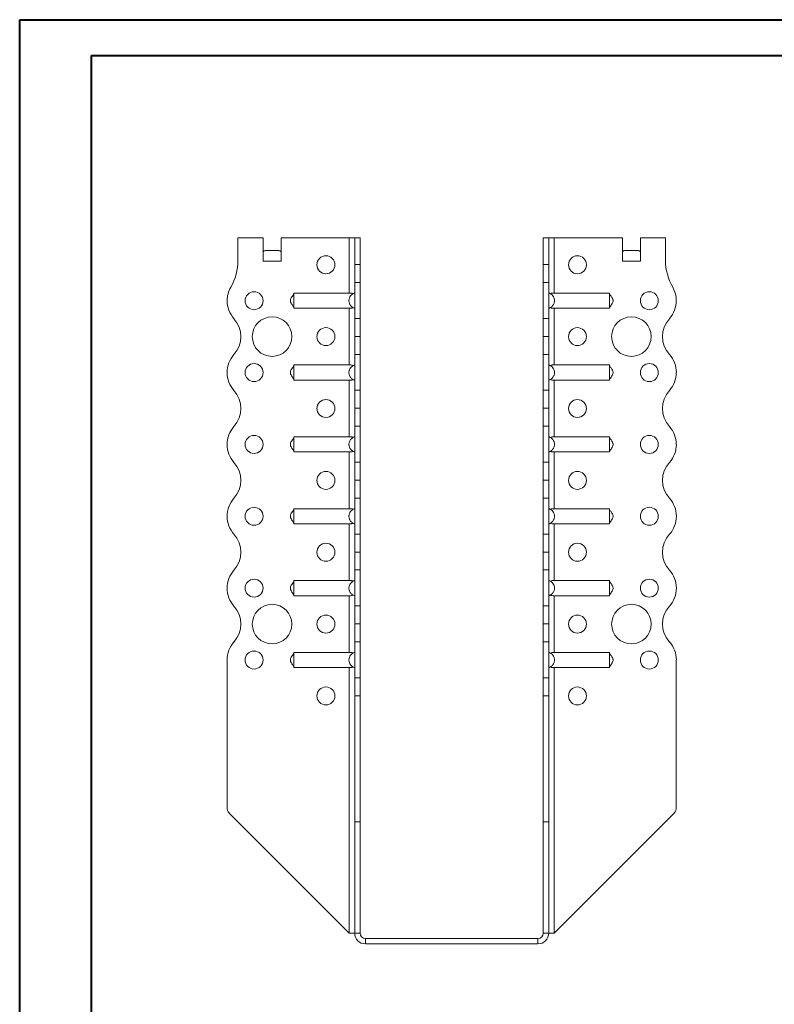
# Model space of a CAD drawing. Header units: millimetres. Extents: x 0 to 210, y 0 to 297.
# Tile 5 of 6: x 0 to 105, y 160 to 297. Entities that reach past the tile are written whole.
import ezdxf

# ---------------------------------------------------------------- set-up
doc = ezdxf.new("R2010")
doc.units = ezdxf.units.MM

msp = doc.modelspace()

# ---------------------------------------------------------------- linework, layer by layer
at = {"color": 7, "linetype": 'Continuous', "lineweight": 40}
for p, q in [((0.08, 0.21), (0.08, 297.21)), ((0.08, 297.21), (210.08, 297.21)), ((10.08, 292.21), (205.08, 292.21)), ((10.08, 5.21), (10.08, 292.21))]:
    msp.add_line(p, q, dxfattribs=at)
at = {"color": 7, "linetype": 'Continuous', "lineweight": 15}
for p, q in [((30.44, 266.86), (30.44, 263.72)), ((33.94, 266.86), (30.44, 266.86)), ((33.94, 263.61), (33.94, 266.86)), ((36.44, 263.61), (36.44, 266.86)), ((45.94, 266.86), (36.44, 266.86)), ((45.94, 266.86), (45.94, 259.17)), ((46.69, 266.86), (45.94, 266.86)), ((47.44, 266.86), (46.69, 266.86)), ((46.69, 263.14), (46.69, 266.86)), ((47.44, 263.14), (47.44, 266.86)), ((72.94, 266.86), (73.69, 266.86)), ((72.94, 263.14), (72.94, 266.86)), ((73.69, 263.14), (73.69, 266.86)), ((74.44, 266.86), (73.69, 266.86)), ((74.44, 259.17), (74.44, 266.86)), ((74.44, 266.86), (83.94, 266.86)), ((83.94, 263.61), (83.94, 266.86)), ((86.44, 263.61), (86.44, 266.86)), ((86.44, 266.86), (89.94, 266.86)), ((89.94, 266.86), (89.94, 263.72)), ((34.26, 265.11), (36.13, 265.11)), ((84.26, 265.11), (86.13, 265.11)), ((33.94, 263.61), (36.44, 263.61)), ((46.69, 263.14), (47.44, 263.14)), ((46.69, 260.64), (46.69, 263.14)), ((47.44, 263.14), (47.44, 260.64)), ((72.94, 263.14), (73.69, 263.14)), ((72.94, 260.64), (72.94, 263.14)), ((73.69, 263.14), (73.69, 260.64)), ((83.94, 263.61), (86.44, 263.61)), ((47.44, 260.64), (46.69, 260.64)), ((46.69, 260.64), (46.69, 255.64)), ((47.44, 255.64), (47.44, 260.64)), ((73.69, 260.64), (72.94, 260.64)), ((72.94, 255.64), (72.94, 260.64)), ((73.69, 255.64), (73.69, 260.64)), ((45.94, 259.17), (38.24, 259.17)), ((74.44, 259.17), (82.14, 259.17)), ((45.94, 257.06), (38.24, 257.06)), ((45.94, 257.06), (45.94, 249.17)), ((74.44, 257.06), (82.14, 257.06)), ((74.44, 249.17), (74.44, 257.06)), ((46.69, 255.64), (47.44, 255.64)), ((46.69, 253.14), (46.69, 255.64)), ((47.44, 255.64), (47.44, 253.14)), ((72.94, 255.64), (73.69, 255.64)), ((72.94, 253.14), (72.94, 255.64)), ((73.69, 255.64), (73.69, 253.14)), ((46.69, 253.14), (47.44, 253.14)), ((46.69, 250.64), (46.69, 253.14)), ((47.44, 253.14), (46.69, 253.14)), ((46.69, 253.14), (46.69, 253.14)), ((47.44, 253.14), (47.44, 250.64)), ((47.44, 253.14), (47.44, 253.14)), ((72.94, 253.14), (73.69, 253.14)), ((72.94, 250.64), (72.94, 253.14)), ((73.69, 253.14), (72.94, 253.14)), ((72.94, 253.14), (72.94, 253.14)), ((73.69, 253.14), (73.69, 250.64)), ((73.69, 253.14), (73.69, 253.14)), ((47.44, 250.64), (46.69, 250.64)), ((46.69, 250.64), (46.69, 245.64)), ((47.44, 245.64), (47.44, 250.64)), ((73.69, 250.64), (72.94, 250.64)), ((72.94, 245.64), (72.94, 250.64)), ((73.69, 245.64), (73.69, 250.64)), ((45.94, 249.17), (38.24, 249.17)), ((74.44, 249.17), (82.14, 249.17)), ((91.44, 248.12), (91.44, 248.12)), ((45.94, 247.06), (38.24, 247.06)), ((45.94, 247.06), (45.94, 239.17)), ((74.44, 247.06), (82.14, 247.06)), ((74.44, 239.17), (74.44, 247.06)), ((46.69, 245.64), (47.44, 245.64)), ((46.69, 243.14), (46.69, 245.64)), ((47.44, 245.64), (47.44, 243.14)), ((72.94, 245.64), (73.69, 245.64)), ((72.94, 243.14), (72.94, 245.64)), ((73.69, 245.64), (73.69, 243.14)), ((46.69, 243.14), (47.44, 243.14)), ((46.69, 240.64), (46.69, 243.14)), ((47.44, 243.14), (46.69, 243.14)), ((46.69, 243.14), (46.69, 243.14)), ((47.44, 243.14), (47.44, 240.64)), ((47.44, 243.14), (47.44, 243.14)), ((73.69, 243.14), (72.94, 243.14)), ((72.94, 243.14), (73.69, 243.14)), ((72.94, 243.14), (72.94, 243.14)), ((72.94, 240.64), (72.94, 243.14)), ((73.69, 243.14), (73.69, 243.14)), ((73.69, 243.14), (73.69, 240.64)), ((47.44, 240.64), (46.69, 240.64)), ((46.69, 240.64), (46.69, 235.64)), ((47.44, 235.64), (47.44, 240.64)), ((73.69, 240.64), (72.94, 240.64)), ((72.94, 235.64), (72.94, 240.64)), ((73.69, 235.64), (73.69, 240.64)), ((45.94, 239.17), (38.24, 239.17)), ((74.44, 239.17), (82.14, 239.17)), ((45.94, 237.06), (38.24, 237.06)), ((45.94, 237.06), (45.94, 229.17)), ((74.44, 237.06), (82.14, 237.06)), ((74.44, 229.17), (74.44, 237.06)), ((91.44, 238.11), (91.44, 238.11)), ((46.69, 235.64), (47.44, 235.64)), ((46.69, 233.14), (46.69, 235.64)), ((47.44, 235.64), (47.44, 233.14)), ((72.94, 235.64), (73.69, 235.64)), ((72.94, 233.14), (72.94, 235.64)), ((73.69, 235.64), (73.69, 233.14)), ((46.69, 233.14), (47.44, 233.14)), ((46.69, 230.64), (46.69, 233.14)), ((47.44, 233.14), (46.69, 233.14)), ((46.69, 233.14), (46.69, 233.14)), ((47.44, 233.14), (47.44, 230.64)), ((47.44, 233.14), (47.44, 233.14)), ((73.69, 233.14), (72.94, 233.14)), ((72.94, 233.14), (73.69, 233.14)), ((72.94, 233.14), (72.94, 233.14)), ((72.94, 230.64), (72.94, 233.14)), ((73.69, 233.14), (73.69, 233.14)), ((73.69, 233.14), (73.69, 230.64)), ((47.44, 230.64), (46.69, 230.64)), ((46.69, 230.64), (46.69, 225.64)), ((47.44, 225.64), (47.44, 230.64)), ((73.69, 230.64), (72.94, 230.64)), ((72.94, 225.64), (72.94, 230.64)), ((73.69, 225.64), (73.69, 230.64)), ((45.94, 229.17), (38.24, 229.17)), ((74.44, 229.17), (82.14, 229.17)), ((91.44, 228.12), (91.44, 228.11)), ((45.94, 227.06), (38.24, 227.06)), ((45.94, 227.06), (45.94, 219.17)), ((74.44, 227.06), (82.14, 227.06)), ((74.44, 219.17), (74.44, 227.06)), ((46.69, 225.64), (47.44, 225.64)), ((46.69, 223.14), (46.69, 225.64)), ((47.44, 225.64), (47.44, 223.14)), ((72.94, 225.64), (73.69, 225.64)), ((72.94, 223.14), (72.94, 225.64)), ((73.69, 225.64), (73.69, 223.14)), ((46.69, 223.14), (47.44, 223.14)), ((46.69, 220.64), (46.69, 223.14)), ((47.44, 223.14), (46.69, 223.14)), ((46.69, 223.14), (46.69, 223.14)), ((47.44, 223.14), (47.44, 220.64)), ((47.44, 223.14), (47.44, 223.14)), ((72.94, 223.14), (73.69, 223.14)), ((72.94, 220.64), (72.94, 223.14)), ((73.69, 223.14), (72.94, 223.14)), ((72.94, 223.14), (72.94, 223.14)), ((73.69, 223.14), (73.69, 220.64)), ((73.69, 223.14), (73.69, 223.14)), ((47.44, 220.64), (46.69, 220.64)), ((46.69, 220.64), (46.69, 215.64)), ((47.44, 215.64), (47.44, 220.64)), ((73.69, 220.64), (72.94, 220.64)), ((72.94, 215.64), (72.94, 220.64)), ((73.69, 215.64), (73.69, 220.64)), ((28.94, 218.11), (28.94, 218.11)), ((45.94, 219.17), (38.24, 219.17)), ((74.44, 219.17), (82.14, 219.17)), ((91.44, 218.12), (91.44, 218.11)), ((45.94, 217.06), (38.24, 217.06)), ((45.94, 217.06), (45.94, 209.17)), ((74.44, 217.06), (82.14, 217.06)), ((74.44, 209.17), (74.44, 217.06)), ((46.69, 215.64), (47.44, 215.64)), ((46.69, 213.14), (46.69, 215.64)), ((47.44, 215.64), (47.44, 213.14)), ((72.94, 215.64), (73.69, 215.64)), ((72.94, 213.14), (72.94, 215.64)), ((73.69, 215.64), (73.69, 213.14)), ((46.69, 213.14), (47.44, 213.14)), ((46.69, 210.64), (46.69, 213.14)), ((47.44, 213.14), (46.69, 213.14)), ((46.69, 213.14), (46.69, 213.14)), ((47.44, 213.14), (47.44, 210.64)), ((47.44, 213.14), (47.44, 213.14)), ((73.69, 213.14), (72.94, 213.14)), ((72.94, 213.14), (73.69, 213.14)), ((72.94, 210.64), (72.94, 213.14)), ((72.94, 213.14), (72.94, 213.14)), ((73.69, 213.14), (73.69, 210.64)), ((73.69, 213.14), (73.69, 213.14)), ((47.44, 210.64), (46.69, 210.64)), ((46.69, 210.64), (46.69, 205.64)), ((47.44, 205.64), (47.44, 210.64)), ((73.69, 210.64), (72.94, 210.64)), ((72.94, 205.64), (72.94, 210.64)), ((73.69, 205.64), (73.69, 210.64)), ((45.94, 209.17), (38.24, 209.17)), ((74.44, 209.17), (82.14, 209.17)), ((28.94, 208.12), (28.94, 187.53)), ((45.94, 207.06), (38.24, 207.06)), ((45.94, 207.06), (45.94, 170.11)), ((74.44, 207.06), (82.14, 207.06)), ((74.44, 170.11), (74.44, 207.06)), ((91.44, 208.12), (91.44, 187.53)), ((46.69, 205.64), (47.44, 205.64)), ((46.69, 203.14), (46.69, 205.64)), ((47.44, 205.64), (47.44, 203.14)), ((72.94, 205.64), (73.69, 205.64)), ((72.94, 203.14), (72.94, 205.64)), ((73.69, 205.64), (73.69, 203.14)), ((47.44, 203.14), (46.69, 203.14)), ((46.69, 185.61), (46.69, 203.14)), ((47.44, 185.61), (47.44, 203.14)), ((73.69, 203.14), (72.94, 203.14)), ((72.94, 185.61), (72.94, 203.14)), ((73.69, 185.61), (73.69, 203.14)), ((45.94, 170.11), (29.24, 186.82)), ((74.44, 170.11), (91.15, 186.82)), ((47.44, 185.61), (46.69, 185.61)), ((46.69, 170.11), (46.69, 185.61)), ((47.44, 170.11), (47.44, 185.61)), ((72.94, 185.61), (73.69, 185.61)), ((72.94, 170.11), (72.94, 185.61)), ((73.69, 170.11), (73.69, 185.61)), ((45.94, 170.11), (46.69, 170.11)), ((47.44, 170.11), (46.69, 170.11)), ((72.94, 170.11), (73.69, 170.11)), ((73.69, 170.11), (74.44, 170.11)), ((48.19, 169.36), (48.19, 168.61)), ((48.19, 169.36), (72.19, 169.36)), ((48.19, 168.61), (72.19, 168.61)), ((72.19, 169.36), (72.19, 168.61))]:
    msp.add_line(p, q, dxfattribs=at)
for centre, radius in [((42.69, 263.11), 1.25), ((77.69, 263.11), 1.25), ((32.69, 258.11), 1.25), ((87.69, 258.11), 1.25), ((35.19, 253.11), 2.75), ((85.19, 253.11), 2.75), ((42.69, 253.11), 1.25), ((77.69, 253.11), 1.25), ((32.69, 248.11), 1.25), ((87.69, 248.11), 1.25), ((42.69, 243.11), 1.25), ((77.69, 243.11), 1.25), ((32.69, 238.11), 1.25), ((87.69, 238.11), 1.25), ((42.69, 233.11), 1.25), ((77.69, 233.11), 1.25), ((32.69, 228.11), 1.25), ((87.69, 228.11), 1.25), ((42.69, 223.11), 1.25), ((77.69, 223.11), 1.25), ((32.69, 218.11), 1.25), ((87.69, 218.11), 1.25), ((35.19, 213.11), 2.75), ((85.19, 213.11), 2.75), ((42.69, 213.11), 1.25), ((77.69, 213.11), 1.25), ((32.69, 208.11), 1.25), ((87.69, 208.11), 1.25), ((42.69, 203.11), 1.25), ((77.69, 203.11), 1.25)]:
    msp.add_circle(centre, radius, dxfattribs=at)
for centre, radius, start, end in [((22.94, 263.72), 7.5, 330.0736, 0), ((97.44, 263.72), 7.5, 180, 209.9264), ((32.69, 258.11), 3.75, 150.0736, 179.9591), ((87.69, 258.11), 3.75, 0.0409, 29.9264), ((32.69, 258.12), 3.75, 180, 221.8123), ((87.69, 258.12), 3.75, 318.1877, 0), ((27.1, 253.11), 3.75, 318.1863, 41.8123), ((93.28, 253.11), 3.75, 138.1877, 221.8196), ((32.69, 248.11), 3.75, 138.1863, 180), ((87.7, 248.12), 3.75, 0, 41.8196), ((32.69, 248.11), 3.75, 180, 221.8137), ((87.69, 248.12), 3.75, 318.1877, 0), ((27.1, 243.11), 3.75, 318.1863, 41.8137), ((93.28, 243.11), 3.75, 138.1877, 221.8123), ((32.69, 238.11), 3.75, 138.1863, 180), ((87.69, 238.11), 3.75, 0, 41.8123), ((32.69, 238.11), 3.75, 180, 221.8137), ((87.7, 238.11), 3.75, 318.1804, 0), ((27.1, 233.11), 3.75, 318.1863, 41.8137), ((93.28, 233.11), 3.75, 138.1804, 221.8196), ((32.69, 228.11), 3.75, 138.1863, 180), ((87.7, 228.12), 3.75, 0, 41.8196), ((32.69, 228.11), 3.75, 180, 221.8137), ((87.7, 228.11), 3.75, 318.1804, 0), ((27.1, 223.11), 3.75, 318.1877, 41.8137), ((93.28, 223.11), 3.75, 138.1804, 221.8196), ((32.69, 218.11), 3.75, 138.1877, 180), ((87.7, 218.12), 3.75, 0, 41.8196), ((32.69, 218.11), 3.75, 180, 221.8196), ((87.7, 218.11), 3.75, 318.1804, 0), ((27.1, 213.11), 3.75, 318.1804, 41.8196), ((93.28, 213.11), 3.75, 138.1804, 221.8196), ((32.69, 208.12), 3.75, 138.1804, 180), ((87.7, 208.12), 3.75, 0, 41.8196), ((29.94, 187.53), 1, 180, 225), ((90.44, 187.53), 1, 315, 0), ((48.19, 170.11), 1.5, 180, 270), ((48.19, 170.11), 0.75, 180, 270), ((72.19, 170.11), 1.5, 270, 0), ((72.19, 170.11), 0.75, 270, 0)]:
    msp.add_arc(centre, radius, start, end, dxfattribs=at)
for centre, start_param, end_param in [((34.26, 263.61), 0, 0.523599), ((36.13, 263.61), 5.759587, 6.283185), ((84.26, 263.61), 0, 0.523599), ((86.13, 263.61), 5.759587, 6.283185)]:
    msp.add_ellipse(centre, major_axis=(0, 1.5), ratio=0.416667, start_param=start_param, end_param=end_param, dxfattribs=at)
for points, knots in [([(38.24, 259.12), (38.23, 259.08), (38.2, 259.01), (38.09, 258.85), (37.95, 258.65), (37.81, 258.42), (37.74, 258.22), (37.74, 258.04), (37.79, 257.87), (37.89, 257.67), (38.02, 257.47), (38.16, 257.3), (38.21, 257.18), (38.24, 257.11)], [0, 0, 0, 0, 0.074834, 0.14371, 0.270797, 0.374243, 0.474654, 0.529435, 0.589304, 0.699735, 0.799242, 0.88657, 1, 1, 1, 1]), ([(38.24, 259.17), (38.24, 259.16), (38.24, 259.14), (38.24, 259.09), (38.24, 259.06), (38.24, 258.99), (38.24, 258.95), (38.24, 258.87), (38.24, 258.82), (38.24, 258.73), (38.24, 258.68), (38.24, 258.58), (38.24, 258.52), (38.24, 258.41), (38.24, 258.35), (38.24, 258.23), (38.24, 258.17), (38.24, 258), (38.24, 257.88), (38.24, 257.65), (38.24, 257.55), (38.24, 257.36), (38.24, 257.28), (38.24, 257.17), (38.24, 257.14), (38.24, 257.09), (38.24, 257.07), (38.24, 257.06)], [0, 0, 0, 0, 0.0625, 0.0625, 0.125, 0.125, 0.1875, 0.1875, 0.25, 0.25, 0.3125, 0.3125, 0.375, 0.375, 0.4375, 0.4375, 0.5, 0.5, 0.625, 0.625, 0.75, 0.75, 0.875, 0.875, 0.9375, 0.9375, 1, 1, 1, 1]), ([(46.69, 257.06), (46.64, 257.07), (46.58, 257.09), (46.47, 257.14), (46.42, 257.17), (46.32, 257.24), (46.28, 257.28), (46.19, 257.36), (46.15, 257.41), (46.08, 257.5), (46.05, 257.55), (45.99, 257.65), (45.97, 257.71), (45.93, 257.82), (45.92, 257.88), (45.9, 258), (45.89, 258.06), (45.89, 258.17), (45.9, 258.23), (45.92, 258.35), (45.93, 258.41), (45.99, 258.58), (46.04, 258.68), (46.19, 258.87), (46.27, 258.95), (46.42, 259.06), (46.47, 259.09), (46.58, 259.14), (46.64, 259.16), (46.69, 259.17)], [0, 0, 0, 0, 0.0625, 0.0625, 0.125, 0.125, 0.1875, 0.1875, 0.25, 0.25, 0.3125, 0.3125, 0.375, 0.375, 0.4375, 0.4375, 0.5, 0.5, 0.5625, 0.5625, 0.625, 0.625, 0.75, 0.75, 0.875, 0.875, 0.9375, 0.9375, 1, 1, 1, 1]), ([(45.94, 259.17), (45.99, 259.17), (46.04, 259.17), (46.14, 259.17), (46.19, 259.16), (46.28, 259.15), (46.32, 259.14), (46.4, 259.12), (46.44, 259.1), (46.47, 259.08)], [0, 0, 0, 0, 0.25, 0.25, 0.5, 0.5, 0.75, 0.75, 1, 1, 1, 1]), ([(73.69, 257.06), (73.75, 257.07), (73.81, 257.09), (73.92, 257.14), (73.97, 257.17), (74.07, 257.24), (74.11, 257.28), (74.2, 257.36), (74.24, 257.41), (74.31, 257.5), (74.34, 257.55), (74.4, 257.65), (74.42, 257.71), (74.46, 257.82), (74.47, 257.88), (74.49, 258), (74.49, 258.06), (74.49, 258.17), (74.49, 258.23), (74.47, 258.35), (74.46, 258.41), (74.4, 258.58), (74.34, 258.68), (74.2, 258.87), (74.12, 258.95), (73.97, 259.06), (73.92, 259.09), (73.81, 259.14), (73.75, 259.16), (73.69, 259.17)], [0, 0, 0, 0, 0.0625, 0.0625, 0.125, 0.125, 0.1875, 0.1875, 0.25, 0.25, 0.3125, 0.3125, 0.375, 0.375, 0.4375, 0.4375, 0.5, 0.5, 0.5625, 0.5625, 0.625, 0.625, 0.75, 0.75, 0.875, 0.875, 0.9375, 0.9375, 1, 1, 1, 1]), ([(74.44, 259.17), (74.39, 259.17), (74.34, 259.17), (74.25, 259.17), (74.2, 259.16), (74.11, 259.15), (74.07, 259.14), (73.98, 259.12), (73.95, 259.1), (73.91, 259.08)], [0, 0, 0, 0, 0.25, 0.25, 0.5, 0.5, 0.75, 0.75, 1, 1, 1, 1]), ([(82.14, 259.17), (82.15, 259.16), (82.14, 259.14), (82.14, 259.09), (82.14, 259.06), (82.14, 258.99), (82.14, 258.95), (82.14, 258.87), (82.14, 258.82), (82.14, 258.73), (82.14, 258.68), (82.14, 258.58), (82.14, 258.52), (82.14, 258.41), (82.14, 258.35), (82.14, 258.23), (82.14, 258.17), (82.14, 258), (82.14, 257.88), (82.14, 257.65), (82.14, 257.55), (82.14, 257.36), (82.14, 257.28), (82.14, 257.17), (82.14, 257.14), (82.14, 257.09), (82.15, 257.07), (82.14, 257.06)], [0, 0, 0, 0, 0.0625, 0.0625, 0.125, 0.125, 0.1875, 0.1875, 0.25, 0.25, 0.3125, 0.3125, 0.375, 0.375, 0.4375, 0.4375, 0.5, 0.5, 0.625, 0.625, 0.75, 0.75, 0.875, 0.875, 0.9375, 0.9375, 1, 1, 1, 1]), ([(82.14, 257.11), (82.16, 257.15), (82.19, 257.22), (82.3, 257.38), (82.44, 257.58), (82.58, 257.81), (82.65, 258.01), (82.65, 258.18), (82.6, 258.36), (82.5, 258.56), (82.37, 258.76), (82.23, 258.92), (82.18, 259.05), (82.14, 259.12)], [0, 0, 0, 0, 0.074836, 0.14371, 0.270797, 0.374245, 0.474653, 0.529435, 0.589307, 0.699735, 0.799242, 0.88657, 1, 1, 1, 1]), ([(46.47, 257.15), (46.44, 257.13), (46.4, 257.11), (46.32, 257.09), (46.28, 257.08), (46.14, 257.06), (46.05, 257.06), (45.94, 257.06)], [0, 0, 0, 0, 0.25, 0.25, 0.5, 0.5, 1, 1, 1, 1]), ([(73.91, 257.15), (73.95, 257.13), (73.98, 257.11), (74.06, 257.09), (74.11, 257.08), (74.24, 257.06), (74.34, 257.06), (74.44, 257.06)], [0, 0, 0, 0, 0.25, 0.25, 0.5, 0.5, 1, 1, 1, 1]), ([(38.24, 249.12), (38.23, 249.08), (38.2, 249.01), (38.09, 248.85), (37.95, 248.65), (37.81, 248.42), (37.74, 248.22), (37.74, 248.04), (37.79, 247.87), (37.89, 247.67), (38.02, 247.47), (38.16, 247.3), (38.21, 247.18), (38.24, 247.11)], [0, 0, 0, 0, 0.074836, 0.14371, 0.270797, 0.374245, 0.474653, 0.529435, 0.589307, 0.699735, 0.799242, 0.88657, 1, 1, 1, 1]), ([(38.24, 249.17), (38.24, 249.16), (38.24, 249.14), (38.24, 249.09), (38.24, 249.06), (38.24, 248.99), (38.24, 248.95), (38.24, 248.87), (38.24, 248.82), (38.24, 248.73), (38.24, 248.68), (38.24, 248.58), (38.24, 248.52), (38.24, 248.41), (38.24, 248.35), (38.24, 248.23), (38.24, 248.17), (38.24, 248), (38.24, 247.88), (38.24, 247.65), (38.24, 247.55), (38.24, 247.36), (38.24, 247.28), (38.24, 247.17), (38.24, 247.14), (38.24, 247.09), (38.24, 247.07), (38.24, 247.06)], [0, 0, 0, 0, 0.0625, 0.0625, 0.125, 0.125, 0.1875, 0.1875, 0.25, 0.25, 0.3125, 0.3125, 0.375, 0.375, 0.4375, 0.4375, 0.5, 0.5, 0.625, 0.625, 0.75, 0.75, 0.875, 0.875, 0.9375, 0.9375, 1, 1, 1, 1]), ([(46.69, 247.06), (46.64, 247.07), (46.58, 247.09), (46.47, 247.14), (46.42, 247.17), (46.32, 247.24), (46.28, 247.28), (46.19, 247.36), (46.15, 247.41), (46.08, 247.5), (46.05, 247.55), (45.99, 247.65), (45.97, 247.71), (45.93, 247.82), (45.92, 247.88), (45.9, 248), (45.89, 248.06), (45.89, 248.17), (45.9, 248.23), (45.92, 248.35), (45.93, 248.41), (45.99, 248.58), (46.04, 248.68), (46.19, 248.87), (46.27, 248.95), (46.42, 249.06), (46.47, 249.09), (46.58, 249.14), (46.64, 249.16), (46.69, 249.17)], [0, 0, 0, 0, 0.0625, 0.0625, 0.125, 0.125, 0.1875, 0.1875, 0.25, 0.25, 0.3125, 0.3125, 0.375, 0.375, 0.4375, 0.4375, 0.5, 0.5, 0.5625, 0.5625, 0.625, 0.625, 0.75, 0.75, 0.875, 0.875, 0.9375, 0.9375, 1, 1, 1, 1]), ([(45.94, 249.17), (45.99, 249.17), (46.04, 249.17), (46.14, 249.17), (46.19, 249.16), (46.28, 249.15), (46.32, 249.14), (46.4, 249.12), (46.44, 249.1), (46.47, 249.08)], [0, 0, 0, 0, 0.25, 0.25, 0.5, 0.5, 0.75, 0.75, 1, 1, 1, 1]), ([(73.69, 247.06), (73.75, 247.07), (73.81, 247.09), (73.92, 247.14), (73.97, 247.17), (74.07, 247.24), (74.11, 247.28), (74.2, 247.36), (74.24, 247.41), (74.31, 247.5), (74.34, 247.55), (74.4, 247.65), (74.42, 247.71), (74.46, 247.82), (74.47, 247.88), (74.49, 248), (74.49, 248.06), (74.49, 248.17), (74.49, 248.23), (74.47, 248.35), (74.46, 248.41), (74.4, 248.58), (74.34, 248.68), (74.2, 248.87), (74.12, 248.95), (73.97, 249.06), (73.92, 249.09), (73.81, 249.14), (73.75, 249.16), (73.69, 249.17)], [0, 0, 0, 0, 0.0625, 0.0625, 0.125, 0.125, 0.1875, 0.1875, 0.25, 0.25, 0.3125, 0.3125, 0.375, 0.375, 0.4375, 0.4375, 0.5, 0.5, 0.5625, 0.5625, 0.625, 0.625, 0.75, 0.75, 0.875, 0.875, 0.9375, 0.9375, 1, 1, 1, 1]), ([(74.44, 249.17), (74.39, 249.17), (74.34, 249.17), (74.25, 249.17), (74.2, 249.16), (74.06, 249.14), (73.98, 249.12), (73.91, 249.08)], [0, 0, 0, 0, 0.25, 0.25, 0.5, 0.5, 1, 1, 1, 1]), ([(82.14, 249.17), (82.15, 249.16), (82.14, 249.14), (82.14, 249.09), (82.14, 249.06), (82.14, 248.99), (82.14, 248.95), (82.14, 248.87), (82.14, 248.82), (82.14, 248.73), (82.14, 248.68), (82.14, 248.58), (82.14, 248.52), (82.14, 248.41), (82.14, 248.35), (82.14, 248.23), (82.14, 248.17), (82.14, 248), (82.14, 247.88), (82.14, 247.65), (82.14, 247.55), (82.14, 247.36), (82.14, 247.28), (82.14, 247.17), (82.14, 247.14), (82.14, 247.09), (82.15, 247.07), (82.14, 247.06)], [0, 0, 0, 0, 0.0625, 0.0625, 0.125, 0.125, 0.1875, 0.1875, 0.25, 0.25, 0.3125, 0.3125, 0.375, 0.375, 0.4375, 0.4375, 0.5, 0.5, 0.625, 0.625, 0.75, 0.75, 0.875, 0.875, 0.9375, 0.9375, 1, 1, 1, 1]), ([(82.14, 247.11), (82.16, 247.15), (82.19, 247.22), (82.3, 247.38), (82.44, 247.58), (82.58, 247.81), (82.65, 248.01), (82.65, 248.18), (82.6, 248.36), (82.5, 248.56), (82.37, 248.76), (82.23, 248.92), (82.18, 249.05), (82.14, 249.12)], [0, 0, 0, 0, 0.074834, 0.14371, 0.270797, 0.374246, 0.474653, 0.529435, 0.589304, 0.699735, 0.799242, 0.88657, 1, 1, 1, 1]), ([(46.47, 247.15), (46.44, 247.13), (46.4, 247.11), (46.32, 247.09), (46.28, 247.08), (46.14, 247.06), (46.05, 247.06), (45.94, 247.06)], [0, 0, 0, 0, 0.25, 0.25, 0.5, 0.5, 1, 1, 1, 1]), ([(73.91, 247.15), (73.95, 247.13), (73.98, 247.11), (74.06, 247.09), (74.11, 247.08), (74.24, 247.06), (74.34, 247.06), (74.44, 247.06)], [0, 0, 0, 0, 0.25, 0.25, 0.5, 0.5, 1, 1, 1, 1]), ([(38.24, 239.12), (38.23, 239.08), (38.2, 239.01), (38.09, 238.85), (37.95, 238.65), (37.81, 238.42), (37.74, 238.22), (37.74, 238.04), (37.79, 237.87), (37.89, 237.67), (38.02, 237.47), (38.16, 237.3), (38.21, 237.18), (38.24, 237.11)], [0, 0, 0, 0, 0.074836, 0.14371, 0.270797, 0.374245, 0.474653, 0.529435, 0.589307, 0.699735, 0.799242, 0.886573, 1, 1, 1, 1]), ([(38.24, 239.17), (38.24, 239.16), (38.24, 239.14), (38.24, 239.09), (38.24, 239.06), (38.24, 238.99), (38.24, 238.95), (38.24, 238.87), (38.24, 238.82), (38.24, 238.73), (38.24, 238.68), (38.24, 238.58), (38.24, 238.52), (38.24, 238.41), (38.24, 238.35), (38.24, 238.23), (38.24, 238.17), (38.24, 238), (38.24, 237.88), (38.24, 237.65), (38.24, 237.55), (38.24, 237.36), (38.24, 237.28), (38.24, 237.17), (38.24, 237.14), (38.24, 237.09), (38.24, 237.07), (38.24, 237.06)], [0, 0, 0, 0, 0.0625, 0.0625, 0.125, 0.125, 0.1875, 0.1875, 0.25, 0.25, 0.3125, 0.3125, 0.375, 0.375, 0.4375, 0.4375, 0.5, 0.5, 0.625, 0.625, 0.75, 0.75, 0.875, 0.875, 0.9375, 0.9375, 1, 1, 1, 1]), ([(46.69, 237.06), (46.64, 237.07), (46.58, 237.09), (46.47, 237.14), (46.42, 237.17), (46.32, 237.24), (46.28, 237.28), (46.19, 237.36), (46.15, 237.41), (46.08, 237.5), (46.05, 237.55), (45.99, 237.65), (45.97, 237.71), (45.93, 237.82), (45.92, 237.88), (45.9, 238), (45.89, 238.06), (45.89, 238.17), (45.9, 238.23), (45.92, 238.35), (45.93, 238.41), (45.99, 238.58), (46.04, 238.68), (46.19, 238.87), (46.27, 238.95), (46.42, 239.06), (46.47, 239.09), (46.58, 239.14), (46.64, 239.16), (46.69, 239.17)], [0, 0, 0, 0, 0.0625, 0.0625, 0.125, 0.125, 0.1875, 0.1875, 0.25, 0.25, 0.3125, 0.3125, 0.375, 0.375, 0.4375, 0.4375, 0.5, 0.5, 0.5625, 0.5625, 0.625, 0.625, 0.75, 0.75, 0.875, 0.875, 0.9375, 0.9375, 1, 1, 1, 1]), ([(45.94, 239.17), (45.99, 239.17), (46.04, 239.17), (46.14, 239.17), (46.19, 239.16), (46.28, 239.15), (46.32, 239.14), (46.4, 239.12), (46.44, 239.1), (46.47, 239.08)], [0, 0, 0, 0, 0.25, 0.25, 0.5, 0.5, 0.75, 0.75, 1, 1, 1, 1]), ([(73.69, 237.06), (73.75, 237.07), (73.81, 237.09), (73.92, 237.14), (73.97, 237.17), (74.07, 237.24), (74.11, 237.28), (74.2, 237.36), (74.24, 237.41), (74.31, 237.5), (74.34, 237.55), (74.4, 237.65), (74.42, 237.71), (74.46, 237.82), (74.47, 237.88), (74.49, 238), (74.49, 238.06), (74.49, 238.17), (74.49, 238.23), (74.47, 238.35), (74.46, 238.41), (74.4, 238.58), (74.34, 238.68), (74.2, 238.87), (74.12, 238.95), (73.97, 239.06), (73.92, 239.09), (73.81, 239.14), (73.75, 239.16), (73.69, 239.17)], [0, 0, 0, 0, 0.0625, 0.0625, 0.125, 0.125, 0.1875, 0.1875, 0.25, 0.25, 0.3125, 0.3125, 0.375, 0.375, 0.4375, 0.4375, 0.5, 0.5, 0.5625, 0.5625, 0.625, 0.625, 0.75, 0.75, 0.875, 0.875, 0.9375, 0.9375, 1, 1, 1, 1]), ([(74.44, 239.17), (74.39, 239.17), (74.34, 239.17), (74.25, 239.17), (74.2, 239.16), (74.06, 239.14), (73.98, 239.12), (73.91, 239.08)], [0, 0, 0, 0, 0.25, 0.25, 0.5, 0.5, 1, 1, 1, 1]), ([(82.14, 239.17), (82.15, 239.16), (82.14, 239.14), (82.14, 239.09), (82.14, 239.06), (82.14, 238.99), (82.14, 238.95), (82.14, 238.87), (82.14, 238.82), (82.14, 238.73), (82.14, 238.68), (82.14, 238.58), (82.14, 238.52), (82.14, 238.41), (82.14, 238.35), (82.14, 238.23), (82.14, 238.17), (82.14, 238), (82.14, 237.88), (82.14, 237.65), (82.14, 237.55), (82.14, 237.36), (82.14, 237.28), (82.14, 237.17), (82.14, 237.14), (82.14, 237.09), (82.15, 237.07), (82.14, 237.06)], [0, 0, 0, 0, 0.0625, 0.0625, 0.125, 0.125, 0.1875, 0.1875, 0.25, 0.25, 0.3125, 0.3125, 0.375, 0.375, 0.4375, 0.4375, 0.5, 0.5, 0.625, 0.625, 0.75, 0.75, 0.875, 0.875, 0.9375, 0.9375, 1, 1, 1, 1]), ([(82.14, 237.11), (82.16, 237.15), (82.19, 237.22), (82.3, 237.38), (82.44, 237.58), (82.58, 237.81), (82.65, 238.01), (82.65, 238.18), (82.6, 238.36), (82.5, 238.56), (82.37, 238.76), (82.23, 238.92), (82.18, 239.05), (82.14, 239.12)], [0, 0, 0, 0, 0.074834, 0.143708, 0.270794, 0.374243, 0.474651, 0.529433, 0.589305, 0.699733, 0.799242, 0.88657, 1, 1, 1, 1]), ([(46.47, 237.15), (46.44, 237.13), (46.4, 237.11), (46.32, 237.09), (46.28, 237.08), (46.14, 237.06), (46.05, 237.06), (45.94, 237.06)], [0, 0, 0, 0, 0.25, 0.25, 0.5, 0.5, 1, 1, 1, 1]), ([(73.91, 237.15), (73.95, 237.13), (73.98, 237.11), (74.06, 237.09), (74.11, 237.08), (74.24, 237.06), (74.34, 237.06), (74.44, 237.06)], [0, 0, 0, 0, 0.25, 0.25, 0.5, 0.5, 1, 1, 1, 1]), ([(38.24, 229.12), (38.23, 229.08), (38.2, 229.01), (38.09, 228.85), (37.95, 228.65), (37.81, 228.42), (37.74, 228.22), (37.74, 228.04), (37.79, 227.87), (37.89, 227.67), (38.02, 227.47), (38.16, 227.3), (38.21, 227.18), (38.24, 227.11)], [0, 0, 0, 0, 0.074836, 0.14371, 0.270797, 0.374245, 0.474653, 0.529435, 0.589305, 0.699735, 0.799243, 0.886571, 1, 1, 1, 1]), ([(38.24, 229.17), (38.24, 229.16), (38.24, 229.14), (38.24, 229.09), (38.24, 229.06), (38.24, 228.99), (38.24, 228.95), (38.24, 228.87), (38.24, 228.82), (38.24, 228.73), (38.24, 228.68), (38.24, 228.58), (38.24, 228.52), (38.24, 228.41), (38.24, 228.35), (38.24, 228.23), (38.24, 228.17), (38.24, 228), (38.24, 227.88), (38.24, 227.65), (38.24, 227.55), (38.24, 227.36), (38.24, 227.28), (38.24, 227.17), (38.24, 227.14), (38.24, 227.09), (38.24, 227.07), (38.24, 227.06)], [0, 0, 0, 0, 0.0625, 0.0625, 0.125, 0.125, 0.1875, 0.1875, 0.25, 0.25, 0.3125, 0.3125, 0.375, 0.375, 0.4375, 0.4375, 0.5, 0.5, 0.625, 0.625, 0.75, 0.75, 0.875, 0.875, 0.9375, 0.9375, 1, 1, 1, 1]), ([(46.69, 227.06), (46.64, 227.07), (46.58, 227.09), (46.47, 227.14), (46.42, 227.17), (46.32, 227.24), (46.28, 227.28), (46.19, 227.36), (46.15, 227.41), (46.08, 227.5), (46.05, 227.55), (45.99, 227.65), (45.97, 227.71), (45.93, 227.82), (45.92, 227.88), (45.9, 228), (45.89, 228.06), (45.89, 228.17), (45.9, 228.23), (45.92, 228.35), (45.93, 228.41), (45.99, 228.58), (46.04, 228.68), (46.19, 228.87), (46.27, 228.95), (46.42, 229.06), (46.47, 229.09), (46.58, 229.14), (46.64, 229.16), (46.69, 229.17)], [0, 0, 0, 0, 0.0625, 0.0625, 0.125, 0.125, 0.1875, 0.1875, 0.25, 0.25, 0.3125, 0.3125, 0.375, 0.375, 0.4375, 0.4375, 0.5, 0.5, 0.5625, 0.5625, 0.625, 0.625, 0.75, 0.75, 0.875, 0.875, 0.9375, 0.9375, 1, 1, 1, 1]), ([(45.94, 229.17), (45.99, 229.17), (46.04, 229.17), (46.14, 229.17), (46.19, 229.16), (46.28, 229.15), (46.32, 229.14), (46.4, 229.12), (46.44, 229.1), (46.47, 229.08)], [0, 0, 0, 0, 0.25, 0.25, 0.5, 0.5, 0.75, 0.75, 1, 1, 1, 1]), ([(73.69, 227.06), (73.75, 227.07), (73.81, 227.09), (73.92, 227.14), (73.97, 227.17), (74.07, 227.24), (74.11, 227.28), (74.2, 227.36), (74.24, 227.41), (74.31, 227.5), (74.34, 227.55), (74.4, 227.65), (74.42, 227.71), (74.46, 227.82), (74.47, 227.88), (74.49, 228), (74.49, 228.06), (74.49, 228.17), (74.49, 228.23), (74.47, 228.35), (74.46, 228.41), (74.4, 228.58), (74.34, 228.68), (74.2, 228.87), (74.12, 228.95), (73.97, 229.06), (73.92, 229.09), (73.81, 229.14), (73.75, 229.16), (73.69, 229.17)], [0, 0, 0, 0, 0.0625, 0.0625, 0.125, 0.125, 0.1875, 0.1875, 0.25, 0.25, 0.3125, 0.3125, 0.375, 0.375, 0.4375, 0.4375, 0.5, 0.5, 0.5625, 0.5625, 0.625, 0.625, 0.75, 0.75, 0.875, 0.875, 0.9375, 0.9375, 1, 1, 1, 1]), ([(74.44, 229.17), (74.39, 229.17), (74.34, 229.17), (74.25, 229.17), (74.2, 229.16), (74.06, 229.14), (73.98, 229.12), (73.91, 229.08)], [0, 0, 0, 0, 0.25, 0.25, 0.5, 0.5, 1, 1, 1, 1]), ([(82.14, 229.17), (82.15, 229.16), (82.14, 229.14), (82.14, 229.09), (82.14, 229.06), (82.14, 228.99), (82.14, 228.95), (82.14, 228.87), (82.14, 228.82), (82.14, 228.73), (82.14, 228.68), (82.14, 228.58), (82.14, 228.52), (82.14, 228.41), (82.14, 228.35), (82.14, 228.23), (82.14, 228.17), (82.14, 228), (82.14, 227.88), (82.14, 227.65), (82.14, 227.55), (82.14, 227.36), (82.14, 227.28), (82.14, 227.17), (82.14, 227.14), (82.14, 227.09), (82.15, 227.07), (82.14, 227.06)], [0, 0, 0, 0, 0.0625, 0.0625, 0.125, 0.125, 0.1875, 0.1875, 0.25, 0.25, 0.3125, 0.3125, 0.375, 0.375, 0.4375, 0.4375, 0.5, 0.5, 0.625, 0.625, 0.75, 0.75, 0.875, 0.875, 0.9375, 0.9375, 1, 1, 1, 1]), ([(82.14, 227.11), (82.16, 227.15), (82.19, 227.22), (82.3, 227.38), (82.44, 227.58), (82.58, 227.81), (82.65, 228.01), (82.65, 228.18), (82.6, 228.36), (82.5, 228.56), (82.37, 228.76), (82.23, 228.92), (82.18, 229.05), (82.14, 229.12)], [0, 0, 0, 0, 0.074835, 0.143709, 0.270796, 0.374244, 0.474652, 0.529434, 0.589306, 0.699734, 0.799242, 0.88657, 1, 1, 1, 1]), ([(46.47, 227.15), (46.44, 227.13), (46.4, 227.11), (46.32, 227.09), (46.28, 227.08), (46.14, 227.06), (46.05, 227.06), (45.94, 227.06)], [0, 0, 0, 0, 0.25, 0.25, 0.5, 0.5, 1, 1, 1, 1]), ([(73.91, 227.15), (73.95, 227.13), (73.98, 227.11), (74.06, 227.09), (74.11, 227.08), (74.24, 227.06), (74.34, 227.06), (74.44, 227.06)], [0, 0, 0, 0, 0.25, 0.25, 0.5, 0.5, 1, 1, 1, 1]), ([(38.24, 219.12), (38.23, 219.08), (38.2, 219.01), (38.09, 218.85), (37.95, 218.65), (37.81, 218.42), (37.74, 218.22), (37.74, 218.04), (37.79, 217.87), (37.89, 217.67), (38.02, 217.47), (38.16, 217.3), (38.21, 217.18), (38.24, 217.11)], [0, 0, 0, 0, 0.074835, 0.14371, 0.270795, 0.374244, 0.474653, 0.529435, 0.589306, 0.699735, 0.799242, 0.886571, 1, 1, 1, 1]), ([(38.24, 219.17), (38.24, 219.16), (38.24, 219.14), (38.24, 219.09), (38.24, 219.06), (38.24, 218.99), (38.24, 218.95), (38.24, 218.87), (38.24, 218.82), (38.24, 218.73), (38.24, 218.68), (38.24, 218.58), (38.24, 218.52), (38.24, 218.41), (38.24, 218.35), (38.24, 218.23), (38.24, 218.17), (38.24, 218), (38.24, 217.88), (38.24, 217.65), (38.24, 217.55), (38.24, 217.36), (38.24, 217.28), (38.24, 217.17), (38.24, 217.14), (38.24, 217.09), (38.24, 217.07), (38.24, 217.06)], [0, 0, 0, 0, 0.0625, 0.0625, 0.125, 0.125, 0.1875, 0.1875, 0.25, 0.25, 0.3125, 0.3125, 0.375, 0.375, 0.4375, 0.4375, 0.5, 0.5, 0.625, 0.625, 0.75, 0.75, 0.875, 0.875, 0.9375, 0.9375, 1, 1, 1, 1]), ([(46.69, 217.06), (46.64, 217.07), (46.58, 217.09), (46.47, 217.14), (46.42, 217.17), (46.32, 217.24), (46.28, 217.28), (46.19, 217.36), (46.15, 217.41), (46.08, 217.5), (46.05, 217.55), (45.99, 217.65), (45.97, 217.71), (45.93, 217.82), (45.92, 217.88), (45.9, 218), (45.89, 218.06), (45.89, 218.17), (45.9, 218.23), (45.92, 218.35), (45.93, 218.41), (45.99, 218.58), (46.04, 218.68), (46.19, 218.87), (46.27, 218.95), (46.42, 219.06), (46.47, 219.09), (46.58, 219.14), (46.64, 219.16), (46.69, 219.17)], [0, 0, 0, 0, 0.0625, 0.0625, 0.125, 0.125, 0.1875, 0.1875, 0.25, 0.25, 0.3125, 0.3125, 0.375, 0.375, 0.4375, 0.4375, 0.5, 0.5, 0.5625, 0.5625, 0.625, 0.625, 0.75, 0.75, 0.875, 0.875, 0.9375, 0.9375, 1, 1, 1, 1]), ([(45.94, 219.17), (45.99, 219.17), (46.04, 219.17), (46.14, 219.17), (46.19, 219.16), (46.28, 219.15), (46.32, 219.14), (46.4, 219.12), (46.44, 219.1), (46.47, 219.08)], [0, 0, 0, 0, 0.25, 0.25, 0.5, 0.5, 0.75, 0.75, 1, 1, 1, 1]), ([(73.69, 217.06), (73.75, 217.07), (73.81, 217.09), (73.92, 217.14), (73.97, 217.17), (74.07, 217.24), (74.11, 217.28), (74.2, 217.36), (74.24, 217.41), (74.31, 217.5), (74.34, 217.55), (74.4, 217.65), (74.42, 217.71), (74.46, 217.82), (74.47, 217.88), (74.49, 218), (74.49, 218.06), (74.49, 218.17), (74.49, 218.23), (74.47, 218.35), (74.46, 218.41), (74.4, 218.58), (74.34, 218.68), (74.2, 218.87), (74.12, 218.95), (73.97, 219.06), (73.92, 219.09), (73.81, 219.14), (73.75, 219.16), (73.69, 219.17)], [0, 0, 0, 0, 0.0625, 0.0625, 0.125, 0.125, 0.1875, 0.1875, 0.25, 0.25, 0.3125, 0.3125, 0.375, 0.375, 0.4375, 0.4375, 0.5, 0.5, 0.5625, 0.5625, 0.625, 0.625, 0.75, 0.75, 0.875, 0.875, 0.9375, 0.9375, 1, 1, 1, 1]), ([(74.44, 219.17), (74.39, 219.17), (74.34, 219.17), (74.25, 219.17), (74.2, 219.16), (74.06, 219.14), (73.98, 219.12), (73.91, 219.08)], [0, 0, 0, 0, 0.25, 0.25, 0.5, 0.5, 1, 1, 1, 1]), ([(82.14, 219.17), (82.15, 219.16), (82.14, 219.14), (82.14, 219.09), (82.14, 219.06), (82.14, 218.99), (82.14, 218.95), (82.14, 218.87), (82.14, 218.82), (82.14, 218.73), (82.14, 218.68), (82.14, 218.58), (82.14, 218.52), (82.14, 218.41), (82.14, 218.35), (82.14, 218.23), (82.14, 218.17), (82.14, 218), (82.14, 217.88), (82.14, 217.65), (82.14, 217.55), (82.14, 217.36), (82.14, 217.28), (82.14, 217.17), (82.14, 217.14), (82.14, 217.09), (82.15, 217.07), (82.14, 217.06)], [0, 0, 0, 0, 0.0625, 0.0625, 0.125, 0.125, 0.1875, 0.1875, 0.25, 0.25, 0.3125, 0.3125, 0.375, 0.375, 0.4375, 0.4375, 0.5, 0.5, 0.625, 0.625, 0.75, 0.75, 0.875, 0.875, 0.9375, 0.9375, 1, 1, 1, 1]), ([(82.14, 217.11), (82.16, 217.15), (82.19, 217.22), (82.3, 217.38), (82.44, 217.58), (82.58, 217.81), (82.65, 218.01), (82.65, 218.18), (82.6, 218.36), (82.5, 218.56), (82.37, 218.76), (82.23, 218.92), (82.18, 219.05), (82.14, 219.12)], [0, 0, 0, 0, 0.074835, 0.14371, 0.270795, 0.374244, 0.474653, 0.529435, 0.589306, 0.699735, 0.799242, 0.886571, 1, 1, 1, 1]), ([(46.47, 217.15), (46.44, 217.13), (46.4, 217.11), (46.32, 217.09), (46.28, 217.08), (46.14, 217.06), (46.05, 217.06), (45.94, 217.06)], [0, 0, 0, 0, 0.25, 0.25, 0.5, 0.5, 1, 1, 1, 1]), ([(73.91, 217.15), (73.95, 217.13), (73.98, 217.11), (74.06, 217.09), (74.11, 217.08), (74.24, 217.06), (74.34, 217.06), (74.44, 217.06)], [0, 0, 0, 0, 0.25, 0.25, 0.5, 0.5, 1, 1, 1, 1]), ([(38.24, 209.12), (38.23, 209.08), (38.2, 209.01), (38.09, 208.85), (37.95, 208.65), (37.81, 208.42), (37.74, 208.22), (37.74, 208.04), (37.79, 207.87), (37.89, 207.67), (38.02, 207.47), (38.16, 207.3), (38.21, 207.18), (38.24, 207.11)], [0, 0, 0, 0, 0.074836, 0.143709, 0.270796, 0.374245, 0.474652, 0.529434, 0.589306, 0.699734, 0.799242, 0.88657, 1, 1, 1, 1]), ([(38.24, 209.17), (38.24, 209.16), (38.24, 209.14), (38.24, 209.09), (38.24, 209.06), (38.24, 208.99), (38.24, 208.95), (38.24, 208.87), (38.24, 208.82), (38.24, 208.73), (38.24, 208.68), (38.24, 208.58), (38.24, 208.52), (38.24, 208.41), (38.24, 208.35), (38.24, 208.23), (38.24, 208.17), (38.24, 208), (38.24, 207.88), (38.24, 207.65), (38.24, 207.55), (38.24, 207.36), (38.24, 207.28), (38.24, 207.17), (38.24, 207.14), (38.24, 207.09), (38.24, 207.07), (38.24, 207.06)], [0, 0, 0, 0, 0.0625, 0.0625, 0.125, 0.125, 0.1875, 0.1875, 0.25, 0.25, 0.3125, 0.3125, 0.375, 0.375, 0.4375, 0.4375, 0.5, 0.5, 0.625, 0.625, 0.75, 0.75, 0.875, 0.875, 0.9375, 0.9375, 1, 1, 1, 1]), ([(46.69, 207.06), (46.64, 207.07), (46.58, 207.09), (46.47, 207.14), (46.42, 207.17), (46.32, 207.24), (46.28, 207.28), (46.19, 207.36), (46.15, 207.41), (46.08, 207.5), (46.05, 207.55), (45.99, 207.65), (45.97, 207.71), (45.93, 207.82), (45.92, 207.88), (45.9, 208), (45.89, 208.06), (45.89, 208.17), (45.9, 208.23), (45.92, 208.35), (45.93, 208.41), (45.99, 208.58), (46.04, 208.68), (46.19, 208.87), (46.27, 208.95), (46.42, 209.06), (46.47, 209.09), (46.58, 209.14), (46.64, 209.16), (46.69, 209.17)], [0, 0, 0, 0, 0.0625, 0.0625, 0.125, 0.125, 0.1875, 0.1875, 0.25, 0.25, 0.3125, 0.3125, 0.375, 0.375, 0.4375, 0.4375, 0.5, 0.5, 0.5625, 0.5625, 0.625, 0.625, 0.75, 0.75, 0.875, 0.875, 0.9375, 0.9375, 1, 1, 1, 1]), ([(45.94, 209.17), (45.99, 209.17), (46.04, 209.17), (46.14, 209.17), (46.19, 209.16), (46.28, 209.15), (46.32, 209.14), (46.4, 209.12), (46.44, 209.1), (46.47, 209.08)], [0, 0, 0, 0, 0.25, 0.25, 0.5, 0.5, 0.75, 0.75, 1, 1, 1, 1]), ([(73.69, 207.06), (73.75, 207.07), (73.81, 207.09), (73.92, 207.14), (73.97, 207.17), (74.07, 207.24), (74.11, 207.28), (74.2, 207.36), (74.24, 207.41), (74.31, 207.5), (74.34, 207.55), (74.4, 207.65), (74.42, 207.71), (74.46, 207.82), (74.47, 207.88), (74.49, 208), (74.49, 208.06), (74.49, 208.17), (74.49, 208.23), (74.47, 208.35), (74.46, 208.41), (74.4, 208.58), (74.34, 208.68), (74.2, 208.87), (74.12, 208.95), (73.97, 209.06), (73.92, 209.09), (73.81, 209.14), (73.75, 209.16), (73.69, 209.17)], [0, 0, 0, 0, 0.0625, 0.0625, 0.125, 0.125, 0.1875, 0.1875, 0.25, 0.25, 0.3125, 0.3125, 0.375, 0.375, 0.4375, 0.4375, 0.5, 0.5, 0.5625, 0.5625, 0.625, 0.625, 0.75, 0.75, 0.875, 0.875, 0.9375, 0.9375, 1, 1, 1, 1]), ([(74.44, 209.17), (74.39, 209.17), (74.34, 209.17), (74.25, 209.17), (74.2, 209.16), (74.06, 209.14), (73.98, 209.12), (73.91, 209.08)], [0, 0, 0, 0, 0.25, 0.25, 0.5, 0.5, 1, 1, 1, 1]), ([(82.14, 209.17), (82.15, 209.16), (82.14, 209.14), (82.14, 209.09), (82.14, 209.06), (82.14, 208.99), (82.14, 208.95), (82.14, 208.87), (82.14, 208.82), (82.14, 208.73), (82.14, 208.68), (82.14, 208.58), (82.14, 208.52), (82.14, 208.41), (82.14, 208.35), (82.14, 208.23), (82.14, 208.17), (82.14, 208), (82.14, 207.88), (82.14, 207.65), (82.14, 207.55), (82.14, 207.36), (82.14, 207.28), (82.14, 207.17), (82.14, 207.14), (82.14, 207.09), (82.15, 207.07), (82.14, 207.06)], [0, 0, 0, 0, 0.0625, 0.0625, 0.125, 0.125, 0.1875, 0.1875, 0.25, 0.25, 0.3125, 0.3125, 0.375, 0.375, 0.4375, 0.4375, 0.5, 0.5, 0.625, 0.625, 0.75, 0.75, 0.875, 0.875, 0.9375, 0.9375, 1, 1, 1, 1]), ([(82.14, 207.11), (82.16, 207.15), (82.19, 207.22), (82.3, 207.38), (82.44, 207.58), (82.58, 207.81), (82.65, 208.01), (82.65, 208.18), (82.6, 208.36), (82.5, 208.56), (82.37, 208.76), (82.23, 208.92), (82.18, 209.05), (82.14, 209.12)], [0, 0, 0, 0, 0.074836, 0.143709, 0.270796, 0.374245, 0.474652, 0.529434, 0.589306, 0.699734, 0.799242, 0.88657, 1, 1, 1, 1]), ([(46.47, 207.15), (46.44, 207.13), (46.4, 207.11), (46.32, 207.09), (46.28, 207.08), (46.14, 207.06), (46.05, 207.06), (45.94, 207.06)], [0, 0, 0, 0, 0.25, 0.25, 0.5, 0.5, 1, 1, 1, 1]), ([(73.91, 207.15), (73.95, 207.13), (73.98, 207.11), (74.06, 207.09), (74.11, 207.08), (74.24, 207.06), (74.34, 207.06), (74.44, 207.06)], [0, 0, 0, 0, 0.25, 0.25, 0.5, 0.5, 1, 1, 1, 1])]:
    msp.add_open_spline(points, degree=3, knots=knots, dxfattribs=at)

doc.saveas('drawing.dxf')
